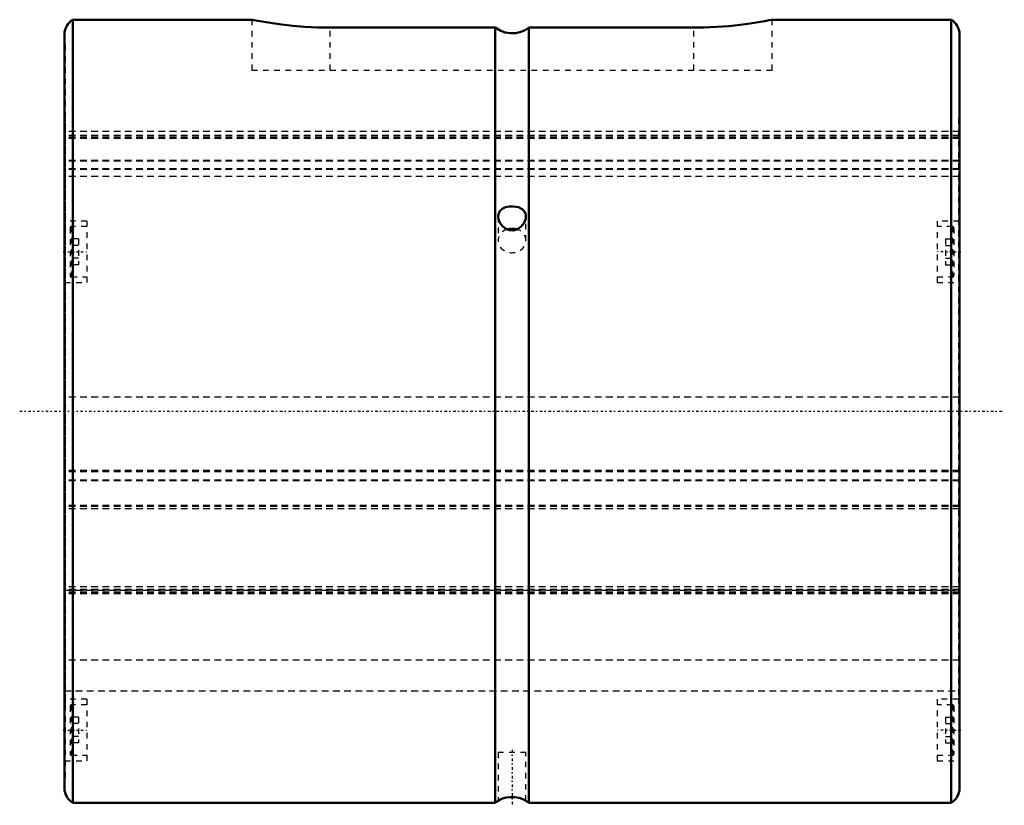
# Model space of a CAD drawing. Header units: millimetres. Extents: x -8 to 168, y -70 to 70.
import ezdxf

# ---------------------------------------------------------------- set-up
doc = ezdxf.new("R2010")
doc.units = ezdxf.units.MM
doc.linetypes.add('Center', pattern=[1.5, 0.45, -0.5, 0.05, -0.5])
doc.linetypes.add('Dashed', pattern=[2, 1, -1])
for name, color, linetype, lineweight in [('2d ConnectionPoints', 7, 'Continuous', 50), ('AM_0', 7, 'Continuous', 50), ('AM_7', 7, 'Center', 25), ('AM_9', 6, 'Dashed', 25)]:
    doc.layers.add(name, color=color, linetype=linetype, lineweight=lineweight)

# ---------------------------------------------------------------- blocks, each defined once
blk = doc.blocks.new('1_100X_cylinder_0_in_SLS1001160_00__0')
at = {"layer": 'AM_0'}
for p, q in [((33.55, 70), (1.5, 70)), ((1.5, 70), (1.5, -70)), ((158.5, 70), (126.45, 70)), ((158.5, 70), (158.5, -70)), ((0, 67.4), (0, -67.4)), ((77, 68.59), (47.5, 68.59)), ((77, 68.59), (77, -70)), ((112.5, 68.59), (83, 68.59)), ((83, 68.59), (83, -70)), ((160, 67.4), (160, -67.4)), ((1.5, -70), (77, -70)), ((83, -70), (158.5, -70))]:
    blk.add_line(p, q, dxfattribs=at)
for points in [[(47.5, 68.59), (45.21, 68.62), (42.92, 68.74), (40.82, 68.91), (38.85, 69.13), (37.16, 69.36), (35.71, 69.59), (34.62, 69.79), (33.87, 69.93), (33.53, 69.99), (33.5, 70)], [(126.5, 70), (126.42, 69.98), (125.99, 69.9), (125.18, 69.75), (124.05, 69.55), (122.56, 69.32), (120.81, 69.09), (118.76, 68.87), (116.6, 68.71), (114.24, 68.61), (112.5, 68.59)], [(83, 68.59), (82.94, 68.54), (82.21, 68.09), (81.42, 67.78), (80.6, 67.6), (79.77, 67.57), (78.78, 67.72), (77.99, 68), (77.26, 68.4), (77, 68.59)], [(82.5, 34.83), (82.47, 35.17), (82.26, 35.7), (81.83, 36.13), (81.16, 36.47), (80.32, 36.63), (79.53, 36.62), (78.84, 36.47), (78.22, 36.18), (77.74, 35.69), (77.51, 35.02), (77.5, 34.84)], [(77.5, 34.84), (77.56, 34.33), (77.82, 33.69), (78.29, 33.06), (79.02, 32.54), (79.54, 32.36)], [(79.54, 32.36), (80.29, 32.33), (81.01, 32.55), (81.65, 33), (82.17, 33.67), (82.47, 34.48), (82.5, 34.83)], [(82.5, -69.67), (82.49, -69.66), (82.31, -69.56), (81.93, -69.37), (81.3, -69.14), (80.47, -68.98), (79.67, -68.97), (78.96, -69.07), (78.33, -69.26), (77.81, -69.49), (77.53, -69.65), (77.5, -69.67)]]:
    blk.add_lwpolyline(points, dxfattribs=at)
for centre, radius, start, end in [((3, 67.4), 3, 120, 180), ((157, 67.4), 3, 360, 60), ((3, -67.4), 3, 180, 240), ((157, -67.4), 3, 300, 0), ((80, -74), 5, 119.5753, 126.8699), ((80, -74), 5, 53.1301, 60.3914)]:
    blk.add_arc(centre, radius, start, end, dxfattribs=at)
blk.add_ellipse((80, 30.5), major_axis=(2.5, 0), ratio=0.866025, start_param=1.207028, end_param=1.927017, dxfattribs=at)
at = {"layer": 'AM_7'}
for p, q in [((-0.2, 28.5), (4.2, 28.5)), ((160.2, 28.5), (155.8, 28.5)), ((-8, 0), (168, 0)), ((-0.2, -57), (4.2, -57)), ((160.2, -57), (155.8, -57)), ((80, -60.55), (80, -70.45))]:
    blk.add_line(p, q, dxfattribs=at)
at = {"layer": 'AM_9'}
for p, q in [((33.5, 70), (33.5, 61)), ((126.5, 61), (126.5, 70)), ((47.5, 61), (47.5, 68.59)), ((112.5, 61), (112.5, 68.59)), ((0.1, 65.5), (0, 65.5)), ((0.1, 65.5), (0.1, -65.5)), ((160, 65.5), (159.9, 65.5)), ((159.9, 65.5), (159.9, -65.5)), ((33.5, 61), (126.5, 61)), ((0.2, 52.3), (0.1, 52.3)), ((0.2, 51.39), (0.1, 51.39)), ((0.2, -52.23), (0.2, 52.3)), ((159.9, 52.3), (159.8, 52.3)), ((159.8, 52.3), (159.8, -52.23)), ((159.8, 51.39), (159.9, 51.39)), ((159.8, 50), (0.2, 50)), ((159.8, 49.3), (0.2, 49.3)), ((159.8, 49.02), (0.2, 49.02)), ((159.8, 48.84), (0.2, 48.84)), ((159.8, 48.74), (0.2, 48.74)), ((0.2, 45.45), (0.1, 45.45)), ((0.2, 44.22), (0.1, 44.22)), ((159.8, 44.8), (0.2, 44.8)), ((159.8, 44.7), (0.2, 44.7)), ((159.8, 45.45), (159.9, 45.45)), ((159.8, 44.22), (159.9, 44.22)), ((159.8, 43.36), (0.2, 43.36)), ((159.8, 43.24), (0.2, 43.24)), ((159.8, 41.98), (0.2, 41.98)), ((4, 34), (0.1, 34)), ((4, 34), (4, 23)), ((77.5, 34.83), (77.5, 30.5)), ((82.5, 30.5), (82.5, 34.83)), ((159.9, 34), (156, 34)), ((156, 34), (156, 23)), ((1, 32.75), (1, 24.25)), ((4, 33), (1.25, 33)), ((1.25, 33), (1.25, 24)), ((78.81, 32.65), (78.53, 32.85)), ((79, 32.55), (78.81, 32.65)), ((79.68, 32.34), (79.2, 32.46)), ((158.75, 33), (156, 33)), ((158.75, 33), (158.75, 24)), ((159, 32.75), (159, 24.25)), ((2.5, 30.81), (1, 30.81)), ((2.5, 30.81), (2.5, 26.19)), ((157.5, 30.81), (159, 30.81)), ((157.5, 30.81), (157.5, 26.19)), ((0.1, 28.48), (0.2, 28.48)), ((2.5, 29.65), (1, 29.65)), ((157.5, 29.65), (159, 29.65)), ((159.8, 28.48), (159.9, 28.48)), ((2.5, 27.35), (1, 27.35)), ((157.5, 27.35), (159, 27.35)), ((2.5, 26.19), (1, 26.19)), ((157.5, 26.19), (159, 26.19)), ((0.2, 23.75), (0.1, 23.75)), ((0.1, 23), (4, 23)), ((1.25, 24), (4, 24)), ((156, 24), (158.75, 24)), ((156, 23), (159.9, 23)), ((159.9, 23.75), (159.8, 23.75)), ((0.2, 2.08), (0.1, 2.08)), ((159.8, 2.54), (0.2, 2.54)), ((159.8, 2.08), (159.9, 2.08)), ((0.2, -10.7), (0.1, -10.7)), ((159.8, -10.58), (0.2, -10.58)), ((159.8, -10.83), (0.2, -10.83)), ((159.8, -12.31), (0.2, -12.31)), ((159.8, -10.7), (159.9, -10.7)), ((159.8, -12.47), (0.2, -12.47)), ((0.2, -17.28), (0.1, -17.28)), ((159.8, -16.83), (0.2, -16.83)), ((159.8, -16.88), (0.2, -16.88)), ((159.8, -17.05), (0.2, -17.05)), ((159.8, -17.43), (0.2, -17.43)), ((159.8, -17.28), (159.9, -17.28)), ((159.8, -31.41), (0.2, -31.41)), ((159.8, -31.87), (0.2, -31.87)), ((159.8, -31.92), (0.2, -31.92)), ((159.8, -31.96), (0.2, -31.96)), ((159.8, -31.97), (0.2, -31.97)), ((0.2, -31.98), (159.8, -31.98)), ((159.8, -32.33), (0.2, -32.33)), ((159.8, -32.39), (0.2, -32.39)), ((159.8, -32.53), (0.2, -32.53)), ((159.8, -32.66), (0.2, -32.66)), ((0.2, -34.11), (0.1, -34.11)), ((0.2, -34.74), (0.1, -34.74)), ((159.8, -34.11), (159.9, -34.11)), ((159.8, -34.74), (159.9, -34.74)), ((159.8, -44.51), (0.2, -44.51)), ((0.2, -46.3), (0.1, -46.3)), ((159.8, -46.3), (159.9, -46.3)), ((0.2, -50), (159.8, -50)), ((0.2, -52.23), (0.1, -52.23)), ((4, -51.5), (0.2, -51.5)), ((1, -52.75), (1, -61.25)), ((4, -52.5), (1.25, -52.5)), ((1.25, -52.5), (1.25, -61.5)), ((4, -51.5), (4, -62.5)), ((159.8, -51.5), (156, -51.5)), ((156, -51.5), (156, -62.5)), ((158.75, -52.5), (156, -52.5)), ((158.75, -52.5), (158.75, -61.5)), ((159, -52.75), (159, -61.25)), ((159.8, -52.23), (159.9, -52.23)), ((2.5, -54.69), (1, -54.69)), ((2.5, -55.85), (1, -55.85)), ((2.5, -54.69), (2.5, -59.31)), ((157.5, -54.69), (159, -54.69)), ((157.5, -54.69), (157.5, -59.31)), ((157.5, -55.85), (159, -55.85)), ((2.5, -58.15), (1, -58.15)), ((2.5, -59.31), (1, -59.31)), ((157.5, -58.15), (159, -58.15)), ((157.5, -59.31), (159, -59.31)), ((1.25, -61.5), (4, -61.5)), ((77.5, -61), (77.5, -69.65)), ((82.5, -61), (77.5, -61)), ((82.5, -69.65), (82.5, -61)), ((156, -61.5), (158.75, -61.5)), ((0.1, -62.5), (4, -62.5)), ((156, -62.5), (159.9, -62.5)), ((0, -65.5), (0.1, -65.5)), ((159.9, -65.5), (160, -65.5)), ((78.26, -69.29), (78.66, -69.15)), ((78.66, -69.15), (78.79, -69.11))]:
    blk.add_line(p, q, dxfattribs=at)
for points in [[(77.52, 34.58), (77.5, 34.77), (77.5, 34.83)], [(82.5, 34.83), (82.5, 34.75), (82.49, 34.6)], [(77.5, -69.67), (77.54, -69.65), (77.76, -69.52), (78.19, -69.32), (78.26, -69.29)]]:
    blk.add_lwpolyline(points, dxfattribs=at)
for centre, start, end in [((1.25, 32.75), 90, 180), ((158.75, 32.75), 0, 90), ((1.25, 24.25), 180, 270), ((158.75, 24.25), 270, 360), ((1.25, -52.75), 90, 180), ((158.75, -52.75), 360, 90), ((1.25, -61.25), 180, 270), ((158.75, -61.25), 270, 0)]:
    blk.add_arc(centre, 0.25, start, end, dxfattribs=at)
for start_param, end_param in [(1.927017, 6.283185), (0, 1.207028)]:
    blk.add_ellipse((80, 30.5), major_axis=(2.5, 0), ratio=0.866025, start_param=start_param, end_param=end_param, dxfattribs=at)
blk = doc.blocks.new('2_100_X160__0_in_SLS1001160_00__0')
at = {"layer": 'AM_9'}
for p, q in [((160, 50), (0, 50)), ((160, 49.3), (0, 49.3)), ((160, 49.02), (0, 49.02)), ((160, 48.84), (0, 48.84)), ((160, 48.74), (0, 48.74)), ((160, 44.8), (0, 44.8)), ((160, 44.7), (0, 44.7)), ((160, 43.36), (0, 43.36)), ((160, 43.24), (0, 43.24)), ((160, 41.98), (0, 41.98)), ((160, 2.54), (0, 2.54)), ((160, -10.58), (0, -10.58)), ((160, -10.83), (0, -10.83)), ((160, -12.31), (0, -12.31)), ((160, -12.47), (0, -12.47)), ((160, -16.83), (0, -16.83)), ((160, -16.88), (0, -16.88)), ((160, -17.05), (0, -17.05)), ((160, -17.43), (0, -17.43)), ((160, -31.41), (0, -31.41)), ((160, -31.87), (0, -31.87)), ((160, -31.92), (0, -31.92)), ((160, -31.96), (0, -31.96)), ((160, -31.97), (0, -31.97)), ((0, -31.98), (160, -31.98)), ((160, -32.33), (0, -32.33)), ((160, -32.39), (0, -32.39)), ((160, -32.53), (0, -32.53)), ((160, -32.66), (0, -32.66)), ((160, -44.51), (0, -44.51)), ((0, -50), (160, -50))]:
    blk.add_line(p, q, dxfattribs=at)

msp = doc.modelspace()

# ---------------------------------------------------------------- linework, layer by layer
at = {"layer": '2d ConnectionPoints'}
msp.add_point((0, 0), dxfattribs=at)

# ---------------------------------------------------------------- block references
for name in ['1_100X_cylinder_0_in_SLS1001160_00__0', '2_100_X160__0_in_SLS1001160_00__0']:
    msp.add_blockref(name, (0, 0))

doc.saveas('drawing.dxf')
